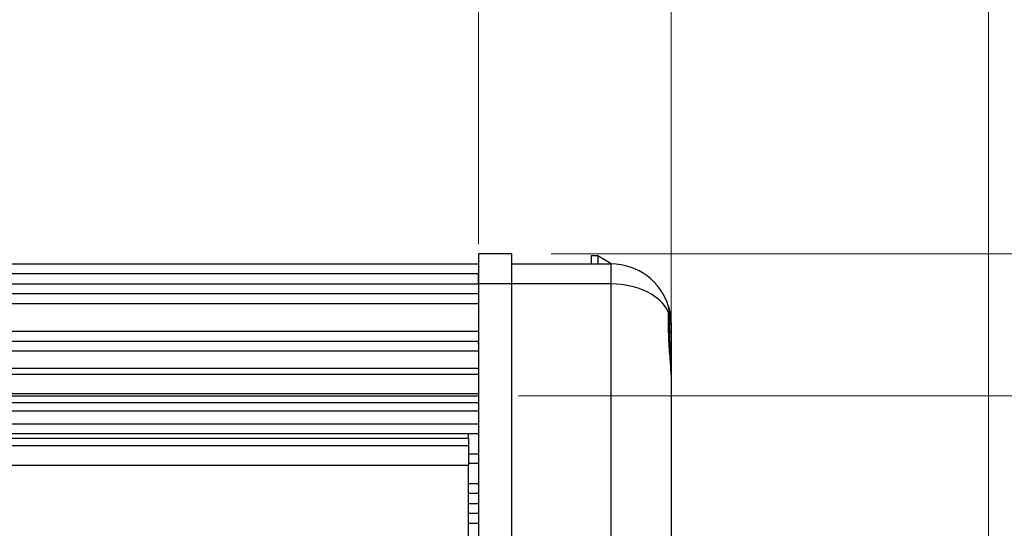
# Model space of a CAD drawing. Header units: millimetres. Extents: x 3 to 429, y 3 to 277.
# Tile 22 of 35: x 190 to 215, y 107 to 119. Entities that reach past the tile are written whole.
import ezdxf

# ---------------------------------------------------------------- set-up
doc = ezdxf.new("R2010")
doc.units = ezdxf.units.MM
doc.styles.add('SLDTEXTSTYLE0', font='TXT', dxfattribs={"width": 0.75})
doc.dimstyles.new('SLDDIMSTYLE0', dxfattribs={"dimtxt": 3.175, "dimasz": 3.556, "dimexe": 0, "dimexo": 0.0625, "dimgap": 0.79375, "dimtad": 0, "dimtih": 1, "dimtoh": 1, "dimlfac": 2, "dimrnd": 1e-09, "dimzin": 4, "dimdsep": 46, "dimtxsty": 'SLDTEXTSTYLE0', "dimblk1": 'CLOSED', "dimblk2": 'CLOSED', "dimsah": 1, "dimcen": 0.09, "dimadec": 0, "dimazin": 1, "dimtfac": 1, "dimtofl": 0, "dimtmove": 0, "dimatfit": 3, "dimldrblk": 'CLOSED', "dimfxl": 1, "dimfrac": 2, "dimtolj": 1, "dimtzin": 12, "dimarcsym": 0})
doc.dimstyles.new('SLDDIMSTYLE1', dxfattribs={"dimtxt": 3.175, "dimasz": 3.556, "dimexe": 0, "dimexo": 0.0625, "dimgap": 0.79375, "dimtad": 0, "dimtih": 1, "dimtoh": 1, "dimlfac": 2, "dimrnd": 1e-09, "dimzin": 4, "dimdsep": 46, "dimtxsty": 'SLDTEXTSTYLE0', "dimblk1": 'CLOSED', "dimblk2": 'CLOSED', "dimsah": 1, "dimcen": 0.09, "dimadec": 0, "dimazin": 1, "dimtfac": 1, "dimtmove": 0, "dimatfit": 0, "dimldrblk": 'CLOSED', "dimfxl": 1, "dimfrac": 2, "dimtolj": 1, "dimtzin": 12, "dimarcsym": 0})

# ---------------------------------------------------------------- blocks, each defined once
blk = doc.blocks.new('_Closed')
at = {"color": 0, "linetype": 'ByBlock', "lineweight": -2}
for p, q in [((-1, 0.166667), (0, 0)), ((-1, 0.166667), (-1, -0.166667)), ((0, 0), (-1, -0.166667)), ((0, 0), (-1, 0))]:
    blk.add_line(p, q, dxfattribs=at)
blk = doc.blocks.new('_D')
at = {"color": 7, "linetype": 'Continuous', "lineweight": 0}
for p, q in [((56.752, 113.835), (56.752, 136.59)), ((201.752, 113.835), (201.752, 136.59)), ((56.752, 135.59), (115.046, 135.59)), ((201.752, 135.59), (141.897, 135.59))]:
    blk.add_line(p, q, dxfattribs=at)
at = {"color": 7, "linetype": 'Continuous', "lineweight": 18, "xscale": 3.556, "yscale": 3.556, "rotation": 180}
blk.add_blockref('_Closed', (56.752, 135.59, -7.125), dxfattribs=at)
at = {"color": 7, "linetype": 'Continuous', "lineweight": 18, "xscale": 3.556, "yscale": 3.556}
blk.add_blockref('_Closed', (201.752, 135.59, -7.125), dxfattribs=at)
at = {"color": 7, "linetype": 'Continuous', "lineweight": 18, "char_height": 3.175, "attachment_point": 1, "style": 'SLDTEXTSTYLE0'}
for s, insert in [('290.00', (122.02, 139.683)), ('ACTIVE AREA', (115.046, 134.642))]:
    blk.add_mtext(s, dxfattribs=dict(at, insert=insert))
blk = doc.blocks.new('_D_1')
at = {"color": 7, "linetype": 'Continuous', "lineweight": 0}
for p, q in [((242.527, 110.035), (242.527, 116.385)), ((202.752, 110.035), (243.527, 110.035)), ((202.752, 90.035), (243.527, 90.035)), ((242.527, 90.035), (242.527, 83.685))]:
    blk.add_line(p, q, dxfattribs=at)
at = {"color": 7, "linetype": 'Continuous', "lineweight": 18, "xscale": 3.556, "yscale": 3.556}
for p, rotation in [((242.527, 110.035, -7.125), 270), ((242.527, 90.035, -7.125), 90)]:
    blk.add_blockref('_Closed', p, dxfattribs=dict(at, rotation=rotation))
at = {"color": 7, "linetype": 'Continuous', "lineweight": 18, "char_height": 3.175, "attachment_point": 1, "style": 'SLDTEXTSTYLE0'}
for s, insert in [('40.00', (237.249, 104.128)), ('ACTIVE AREA', (229.102, 99.087))]:
    blk.add_mtext(s, dxfattribs=dict(at, insert=insert))
blk = doc.blocks.new('_D_2')
at = {"color": 7, "linetype": 'Continuous', "lineweight": 0}
for p, q in [((51.927, 111.563), (51.927, 154.59)), ((206.577, 111.563), (206.577, 154.59)), ((51.927, 153.59), (122.02, 153.59)), ((206.577, 153.59), (134.923, 153.59))]:
    blk.add_line(p, q, dxfattribs=at)
at = {"color": 7, "linetype": 'Continuous', "lineweight": 18, "xscale": 3.556, "yscale": 3.556, "rotation": 180}
blk.add_blockref('_Closed', (51.927, 153.59, -7.125), dxfattribs=at)
at = {"color": 7, "linetype": 'Continuous', "lineweight": 18, "xscale": 3.556, "yscale": 3.556}
blk.add_blockref('_Closed', (206.577, 153.59, -7.125), dxfattribs=at)
at = {"color": 7, "linetype": 'Continuous', "lineweight": 18, "insert": (122.02, 155.163), "char_height": 3.175, "attachment_point": 1, "style": 'SLDTEXTSTYLE0'}
blk.add_mtext('309.30', dxfattribs=at)
blk = doc.blocks.new('_D_3')
at = {"color": 7, "linetype": 'Continuous', "lineweight": 0}
for p, q in [((206.577, 111.563), (206.577, 154.59)), ((214.527, 103.634), (214.527, 154.59)), ((206.577, 153.59), (200.227, 153.59)), ((214.527, 153.59), (225.249, 153.59))]:
    blk.add_line(p, q, dxfattribs=at)
at = {"color": 7, "linetype": 'Continuous', "lineweight": 18, "xscale": 3.556, "yscale": 3.556}
blk.add_blockref('_Closed', (206.577, 153.59, -7.125), dxfattribs=at)
at = {"color": 7, "linetype": 'Continuous', "lineweight": 18, "xscale": 3.556, "yscale": 3.556, "rotation": 180}
blk.add_blockref('_Closed', (214.527, 153.59, -7.125), dxfattribs=at)
at = {"color": 7, "linetype": 'Continuous', "lineweight": 18, "insert": (225.249, 155.163), "char_height": 3.175, "attachment_point": 1, "style": 'SLDTEXTSTYLE0'}
blk.add_mtext('15.90', dxfattribs=at)
blk = doc.blocks.new('_D_4')
at = {"color": 7, "linetype": 'Continuous', "lineweight": 0}
for p, q in [((203.577, 113.585), (267.527, 113.585)), ((266.527, 113.585), (266.527, 102.555)), ((266.527, 86.485), (266.527, 97.515)), ((203.577, 86.485), (267.527, 86.485))]:
    blk.add_line(p, q, dxfattribs=at)
at = {"color": 7, "linetype": 'Continuous', "lineweight": 18, "xscale": 3.556, "yscale": 3.556}
for p, rotation in [((266.527, 113.585, -7.125), 90), ((266.527, 86.485, -7.125), 270)]:
    blk.add_blockref('_Closed', p, dxfattribs=dict(at, rotation=rotation))
at = {"color": 7, "linetype": 'Continuous', "lineweight": 18, "insert": (261.249, 101.608), "char_height": 3.175, "attachment_point": 1, "style": 'SLDTEXTSTYLE0'}
blk.add_mtext('54.20', dxfattribs=at)

msp = doc.modelspace()

# ---------------------------------------------------------------- linework, layer by layer
at = {"color": 7, "linetype": 'Continuous', "lineweight": 25}
for p, q in [((202.5774, 113.585), (201.7524, 113.585)), ((204.7424, 113.535), (204.5774, 113.535)), ((204.5774, 113.535), (204.5774, 113.335)), ((204.7424, 113.535), (204.7424, 113.335)), ((56.7524, 113.335), (201.7524, 113.335)), ((201.7524, 113.335), (201.7524, 113.085)), ((202.5774, 113.335), (202.5774, 112.835)), ((202.5774, 113.335), (205.0774, 113.335)), ((205.0774, 112.835), (205.0774, 113.335)), ((201.7524, 113.085), (56.7524, 113.085)), ((201.7524, 112.835), (201.7524, 113.085)), ((56.7524, 112.835), (201.7524, 112.835)), ((202.5774, 112.8353), (201.7524, 112.8353)), ((201.7524, 112.8353), (201.7524, 87.2346)), ((202.5774, 112.8353), (202.5774, 87.2346)), ((205.0774, 112.835), (202.5774, 112.835)), ((205.0774, 87.235), (205.0774, 112.835)), ((201.7524, 112.585), (56.7524, 112.585)), ((201.7524, 112.335), (56.7524, 112.335)), ((206.5159, 111.635), (206.5159, 112.1183)), ((206.5467, 111.635), (206.5467, 112.081)), ((206.5774, 111.835), (206.5467, 111.835)), ((206.5774, 111.835), (206.5774, 111.635)), ((56.7524, 111.655), (201.7524, 111.655)), ((206.5159, 111.635), (206.5466, 111.635)), ((206.5774, 111.635), (206.5467, 111.635)), ((206.5774, 111.635), (206.5774, 110.5625)), ((56.7524, 111.405), (201.7524, 111.405)), ((201.7524, 111.155), (56.7524, 111.155)), ((56.7524, 110.7236), (201.7524, 110.7236)), ((201.7524, 110.5687), (56.7524, 110.5687)), ((206.5774, 110.5625), (206.5774, 89.5074)), ((56.7524, 110.092), (201.7524, 110.092)), ((56.7524, 110.0352), (201.7524, 110.0352)), ((56.7524, 109.8684), (201.7524, 109.8684)), ((201.7524, 109.6519), (56.7524, 109.6519)), ((56.7524, 109.335), (201.7524, 109.335)), ((201.7524, 109.085), (56.7524, 109.085)), ((201.5024, 108.9699), (201.5024, 109.085)), ((57.5024, 108.9699), (201.5024, 108.9699)), ((201.5024, 108.7842), (57.5024, 108.7842)), ((201.5024, 108.9699), (201.5024, 108.7842)), ((201.5024, 108.7842), (201.5024, 108.285)), ((201.5024, 108.585), (201.7524, 108.585)), ((201.5024, 108.285), (60.0521, 108.285)), ((201.7524, 108.335), (201.5024, 108.335)), ((201.5024, 91.785), (201.5024, 108.285)), ((201.5024, 107.835), (201.7524, 107.835)), ((201.7524, 107.585), (201.5024, 107.585)), ((201.5024, 107.335), (201.7524, 107.335)), ((201.7524, 107.085), (201.5024, 107.085)), ((201.7524, 106.835), (201.5024, 106.835))]:
    msp.add_line(p, q, dxfattribs=at)
at = {"color": 7, "linetype": 'Continuous', "lineweight": 25, "flags": 128}
msp.add_lwpolyline([(206.5197, 112.2469), (206.5486, 112.1276), (206.5774, 111.835)], dxfattribs=at)
at = {"color": 7, "linetype": 'Continuous', "lineweight": 25}
for centre, radius, start, end in [((203.8142, 111.635), 2.1146, 53.50694, 63.96274), ((205.0774, 111.835), 1.5, 16.45925, 90), ((206.2678, 112.1891), 0.2581, 344.06899, 15.93101), ((206.0467, 112.081), 0.5, 0, 14.2418)]:
    msp.add_arc(centre, radius, start, end, dxfattribs=at)
msp.add_ellipse((205.0774, 111.835), major_axis=(1.5, 0), ratio=0.6666667, start_param=0.2872681, end_param=1.5707963, dxfattribs=at)
for points, knots in [([(201.7524, 113.585), (201.7524, 113.5737), (201.7524, 113.5512), (201.7524, 113.3778), (201.7524, 113.13), (201.7524, 112.9335), (201.7524, 112.8353)], [0, 0, 0, 0, 0.250001, 0.5, 0.749999, 1, 1, 1, 1]), ([(202.5774, 113.585), (202.5774, 113.5737), (202.5774, 113.5512), (202.5774, 113.3778), (202.5774, 113.13), (202.5774, 112.9335), (202.5774, 112.8353)], [0, 0, 0, 0, 0.250001, 0.5, 0.749999, 1, 1, 1, 1]), ([(206.5159, 112.26), (206.5184, 112.2513), (206.5238, 112.2327), (206.5291, 112.2127), (206.5311, 112.2046), (206.5312, 112.2041), (206.5313, 112.204)], [0, 0, 0, 0, 0.3452697, 0.7408613, 0.9108139, 1, 1, 1, 1]), ([(206.5159, 112.1183), (206.5211, 112.1124), (206.5334, 112.0981), (206.5445, 112.0838), (206.546, 112.0818), (206.5467, 112.081)], [0, 0, 0, 0, 0.2821184, 0.6781297, 1, 1, 1, 1]), ([(206.5774, 110.5625), (206.5764, 110.6129), (206.5727, 110.8062), (206.5299, 111.1603), (206.5202, 111.4886), (206.5159, 111.635)], [0, 0, 0, 0, 0.1635352, 0.6272224, 1, 1, 1, 1]), ([(206.5753, 110.5637), (206.5737, 110.6908), (206.5703, 110.9768), (206.5476, 111.3394), (206.5485, 111.5712), (206.5487, 111.635)], [0, 0, 0, 0, 0.3672003, 0.8258925, 1, 1, 1, 1]), ([(201.7433, 111.413), (201.7457, 111.3808), (201.7487, 111.3404), (201.7518, 111.3057), (201.7524, 111.2986)], [0, 0, 0, 0, 0.7962869, 1, 1, 1, 1])]:
    msp.add_open_spline(points, degree=3, knots=knots, dxfattribs=at)

# ---------------------------------------------------------------- dimensions: what is measured, and where the dimension line sits
at = {"color": 7, "linetype": 'Continuous', "lineweight": 18}
for base, p2, dimstyle, picture, middle in [((51.9274, 153.59), (51.9274, 110.5625), 'SLDDIMSTYLE0', '_D_2', (128.4714, 153.59)), ((214.5274, 153.59), (214.5274, 102.6345), 'SLDDIMSTYLE1', '_D_3', (230.5274, 153.59))]:
    dim = msp.add_linear_dim(base=base, p1=(206.5774, 110.5625), p2=p2, dimstyle=dimstyle, dxfattribs=at)
    dim.commit()
    dim.dimension.update_dxf_attribs({"geometry": picture, "text_midpoint": middle, "dimtype": 160})
dim = msp.add_linear_dim(base=(201.7524, 135.59), p1=(56.7524, 112.8353), p2=(201.7524, 112.8353), text='<>\\PACTIVE AREA', dimstyle='SLDDIMSTYLE0', dxfattribs=at)
dim.commit()
dim.dimension.update_dxf_attribs({"geometry": '_D', "text_midpoint": (128.4714, 135.59), "dimtype": 160})
dim = msp.add_linear_dim(base=(242.5274, 90.0347), p1=(201.7524, 110.0352), p2=(201.7524, 90.0347), angle=90, text='<>\\PACTIVE AREA', dimstyle='SLDDIMSTYLE1', dxfattribs=at)
dim.commit()
dim.dimension.update_dxf_attribs({"geometry": '_D_1', "text_midpoint": (242.5274, 100.035), "dimtype": 160})
dim = msp.add_linear_dim(base=(266.5274, 113.585), p1=(202.5774, 86.485), p2=(202.5774, 113.585), angle=90, dimstyle='SLDDIMSTYLE0', dxfattribs=at)
dim.commit()
dim.dimension.update_dxf_attribs({"geometry": '_D_4', "text_midpoint": (266.5274, 100.035), "dimtype": 160})

doc.saveas('drawing.dxf')
